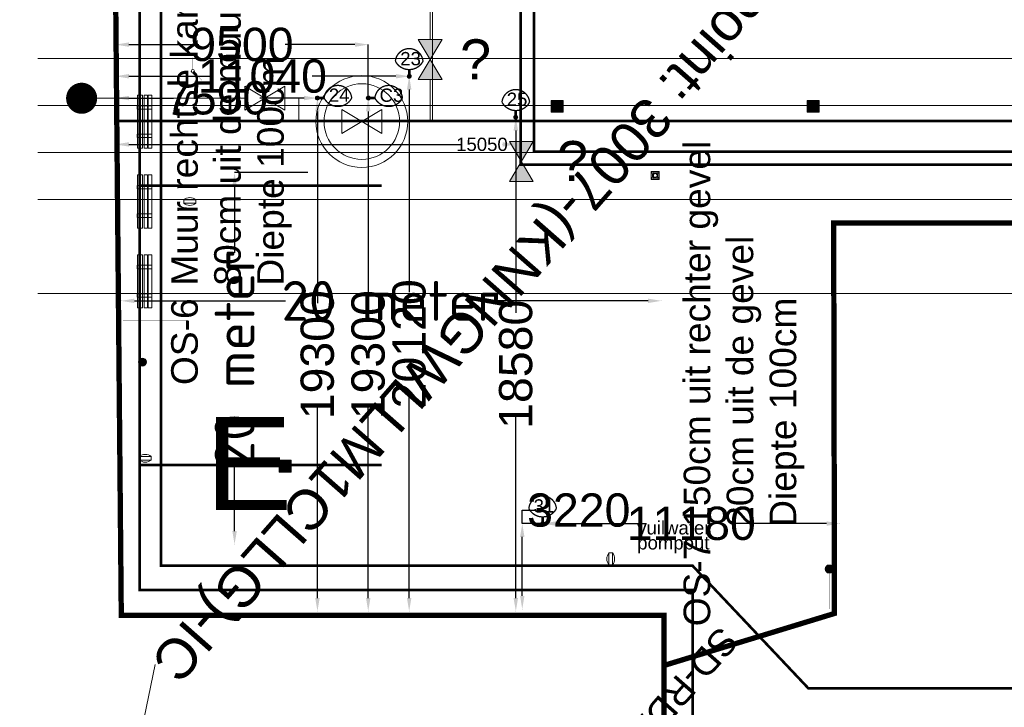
# Model space of a CAD drawing. Header units: millimetres. Extents: x 747415 to 1601423, y -236173 to 551995.
# Tile 161 of 256: x 977535 to 1014566, y 11361 to 37217. Entities that reach past the tile are written whole.
import ezdxf
from ezdxf.enums import TextEntityAlignment as Align
from ezdxf.lldxf.tags import DXFTag

# ---------------------------------------------------------------- set-up
doc = ezdxf.new("R2010")
doc.units = ezdxf.units.MM
doc.header["$LTSCALE"] = 100
doc.header["$MEASUREMENT"] = 0
doc.linetypes.add('HIDDEN2', pattern=[4.7625, 3.175, -1.5875])
doc.layers.get('DEFPOINTS').update_dxf_attribs({"color": 6, "linetype": 'CONTINUOUS', "lineweight": 0})
for name, color, linetype, lineweight in [('T--L9020_GEBOUWEN', 252, 'CONTINUOUS', 0), ('T--L9041_VERHARDING_Trottoir', 8, 'CONTINUOUS', 0), ('T--L9051_Verwarming', 210, 'CENTRALE_VERWARMING', 0), ('T--L9052_Hemelwaterafvoer', 130, 'HEMELWATER_AFVOER', 0), ('T--L9052_Ontstop Riool', 240, 'CONTINUOUS', 0), ('T--L9052_Straatkolken', 240, 'CONTINUOUS', 0), ('T--L9052_Vuilwaterafvoer', 44, 'VUIL_WATER_AFVOER', 0), ('T--L9053_Water', 240, 'BLUS_WATER_LEIDING', 0), ('T--L9053_Waterleidingen', 170, 'TAP_WATER', 0), ('T--L9064_ICT', 170, 'ICT_LEIDING', 0), ('T--L9065_BEVEILIGING_Afsluiter', 240, 'CONTINUOUS', 0), ('T--L9065_BEVEILIGING_Afsluiter_ondergronds', 94, 'CONTINUOUS', 0), ('T--L9065_BEVEILIGING_Brandhydrant', 170, 'CONTINUOUS', 0), ('T--L9065_BEVEILIGING_Brandkranen', 240, 'CONTINUOUS', 0), ('T--L9071_TERREINMEUBILAIR_Bank', 250, 'CONTINUOUS', 0), ('T--M9040_Terrein_Afwerking_Plein', 244, 'CONTINUOUS', 0), ('T--M9065_BEVEILIGING_Afsluiters', 240, 'CONTINUOUS', 0), ('T--T9020_GEBOUWEN', 7, 'CONTINUOUS', 0)]:
    doc.layers.add(name, color=color, linetype=linetype, lineweight=lineweight)
doc.layers.add('T--L9022_OVERKAPPING_Bushokje', color=7, linetype='HIDDEN2')
doc.layers.add('T--L9064_Glasvezel', color=54, linetype='CONTINUOUS')
doc.styles.add('Isocpeur', font='isocpeur.ttf', dxfattribs={"height": 3})
doc.styles.add('Raymond nov 2012', font='isocpeur.ttf', dxfattribs={"height": 1500})
doc.styles.get("Standard").update_dxf_attribs({"font": 'arial.ttf'})
doc.styles.add('vddonk Arial', font='arial.ttf')
tags = doc.linetypes.add('BLUS_WATER_LEIDING', pattern='A,12.7,-5.08,["BSH",Standard,S=2.54,R=0,X=-2.54,Y=-1.27],-7.62', length=25.4).pattern_tags.tags
tags[6] = DXFTag(74, 10)
tags = doc.linetypes.add('CENTRALE_VERWARMING', pattern='A,12.7,-5.08,["CV",Standard,S=2.54,R=0,X=-2.54,Y=-1.27],-5.08', length=22.86).pattern_tags.tags
tags[6] = DXFTag(74, 10)
tags = doc.linetypes.add('HEMELWATER_AFVOER', pattern='A,12.7,-5.08,["HWA",Standard,S=2.54,R=0,X=-2.54,Y=-1.27],-7.62', length=25.4).pattern_tags.tags
tags[6] = DXFTag(74, 10)
tags = doc.linetypes.add('ICT_LEIDING', pattern='A,12.7,-5.08,["ICT",Standard,S=2.54,R=0,X=-2.54,Y=-1.27],-7.62', length=25.4).pattern_tags.tags
tags[6] = DXFTag(74, 10)
doc.linetypes.add('KW1C Persleiding', pattern='A,10,-200,["pers",Isocpeur,S=10,R=0,X=-125,Y=-15],100', length=310)
tags = doc.linetypes.add('TAP_WATER', pattern='A,12.7,-5.08,["Water",Standard,S=2.54,R=0,X=-3.81,Y=-1.27],-7.62', length=25.4).pattern_tags.tags
tags[6] = DXFTag(74, 10)
tags = doc.linetypes.add('VUIL_WATER_AFVOER', pattern='A,12.7,-5.08,["VWA",Standard,S=2.54,R=0,X=-2.54,Y=-1.27],-7.62', length=25.4).pattern_tags.tags
tags[6] = DXFTag(74, 10)
doc.dimstyles.new('Gebr vd Donk', dxfattribs={"dimtxt": 1.5, "dimasz": 1.5, "dimexe": 0, "dimexo": 0, "dimgap": 0.3, "dimtad": 1, "dimdec": 1, "dimzin": 0, "dimdsep": 46, "dimtxsty": 'vddonk Arial', "dimcen": 0.1, "dimclrd": 6, "dimclre": 6, "dimclrt": 6, "dimadec": 0, "dimazin": 0, "dimtfac": 1, "dimtdec": 1, "dimtmove": 0, "dimatfit": 0, "dimfxl": 1, "dimtolj": 1, "dimtzin": 0, "dimlwd": 18, "dimlwe": 18, "dimarcsym": 0})
doc.dimstyles.get("Standard").update_dxf_attribs({"dimtxt": 0.18, "dimasz": 500, "dimexe": 0.18, "dimexo": 0.0625, "dimgap": 0.09, "dimtad": 0, "dimtoh": 1, "dimdec": 0, "dimzin": 0, "dimdsep": 46, "dimtxsty": 'Standard', "dimcen": 0.09, "dimadec": 0, "dimazin": 0, "dimtfac": 1, "dimtdec": 0, "dimtofl": 0, "dimtmove": 0, "dimatfit": 3, "dimfxl": 1, "dimtolj": 1, "dimtzin": 0, "dimarcsym": 0})

# ---------------------------------------------------------------- blocks, each defined once
blk = doc.blocks.new('kraan')
at = {"layer": 'T--L9053_Water'}
for p, q in [((300, 1000), (-300, 0)), ((-300, 1000), (300, 1000)), ((-300, 1000), (300, 0)), ((300, 0), (0, 500)), ((-300, 0), (300, 0))]:
    blk.add_line(p, q, dxfattribs=at)
blk = doc.blocks.new('brandkraan')
at = {"layer": 'T--L9053_Water', "linetype": 'Continuous', "lineweight": 0}
for p, q in [((-450, 750), (450, -750)), ((-450, 750), (450, 750)), ((450, 750), (-450, -750)), ((450, -750), (0, 0)), ((-450, -750), (450, -750))]:
    blk.add_line(p, q, dxfattribs=at)
for radius in [1726, 1421]:
    blk.add_circle((0, 0), radius, dxfattribs=at)
blk = doc.blocks.new('*D57')
at = {"layer": 'DEFPOINTS', "color": 0, "transparency": 16777216}
for p in [(997202, 18272), (1008382, 18271), (1008382, 18271)]:
    blk.add_point(p, dxfattribs=at)
at = {"layer": 'T--M9065_BEVEILIGING_Afsluiters', "color": 0, "lineweight": -2, "transparency": 16777216}
for p, q in [((997202, 18272), (997202, 18270)), ((997702, 18271), (1001105, 18271)), ((1007882, 18271), (1004480, 18271)), ((1008382, 18271), (1008382, 18271))]:
    blk.add_line(p, q, dxfattribs=at)
at = {"layer": 'T--M9065_BEVEILIGING_Afsluiters', "color": 0, "transparency": 16777216}
for points in [[(997702, 18354), (997702, 18187), (997202, 18271)], [(1007882, 18354), (1007882, 18187), (1008382, 18271)]]:
    blk.add_solid(points, dxfattribs=at)
at = {"layer": 'T--M9065_BEVEILIGING_Afsluiters', "color": 0, "lineweight": 0, "transparency": 16777216, "insert": (1002792, 18271), "char_height": 1250, "attachment_point": 5}
blk.add_mtext('\\A1;11180', dxfattribs=at)
blk = doc.blocks.new('*D58')
at = {"layer": 'DEFPOINTS', "color": 0, "transparency": 16777216}
for p in [(996437, 18270), (997202, 18270), (996437, 15051)]:
    blk.add_point(p, dxfattribs=at)
at = {"layer": 'T--M9065_BEVEILIGING_Afsluiters', "color": 0, "lineweight": -2, "transparency": 16777216}
for p, q in [((996437, 18270), (996437, 18770)), ((996437, 18770), (996937, 18770)), ((997202, 18270), (996437, 18270)), ((996437, 15551), (996437, 17770)), ((996437, 15051), (996437, 15051))]:
    blk.add_line(p, q, dxfattribs=at)
at = {"layer": 'T--M9065_BEVEILIGING_Afsluiters', "color": 0, "transparency": 16777216}
for points in [[(996354, 17770), (996520, 17770), (996437, 18270)], [(996354, 15551), (996520, 15551), (996437, 15051)]]:
    blk.add_solid(points, dxfattribs=at)
at = {"layer": 'T--M9065_BEVEILIGING_Afsluiters', "color": 0, "lineweight": 0, "transparency": 16777216, "insert": (998562, 18770), "char_height": 1250, "attachment_point": 5}
blk.add_mtext('\\A1;3220', dxfattribs=at)
blk = doc.blocks.new('*D59')
at = {"layer": 'DEFPOINTS', "color": 0, "transparency": 16777216}
for p in [(981144, 35090), (992184, 35090), (992184, 35090)]:
    blk.add_point(p, dxfattribs=at)
at = {"layer": 'T--M9065_BEVEILIGING_Afsluiters', "color": 0, "lineweight": -2, "transparency": 16777216}
for p, q in [((981144, 35090), (981144, 35090)), ((981644, 35090), (984789, 35090)), ((991684, 35090), (988539, 35090)), ((992184, 35090), (992184, 35090))]:
    blk.add_line(p, q, dxfattribs=at)
at = {"layer": 'T--M9065_BEVEILIGING_Afsluiters', "color": 0, "transparency": 16777216}
for points in [[(981644, 35174), (981644, 35007), (981144, 35090)], [(991684, 35174), (991684, 35007), (992184, 35090)]]:
    blk.add_solid(points, dxfattribs=at)
at = {"layer": 'T--M9065_BEVEILIGING_Afsluiters', "color": 0, "lineweight": 0, "transparency": 16777216, "insert": (986664, 35090), "char_height": 1250, "attachment_point": 5}
blk.add_mtext('\\A1;11040', dxfattribs=at)
blk = doc.blocks.new('*D60')
at = {"layer": 'DEFPOINTS', "color": 0, "transparency": 16777216}
for p in [(992184, 35090), (992184, 14970), (992184, 14970)]:
    blk.add_point(p, dxfattribs=at)
at = {"layer": 'T--M9065_BEVEILIGING_Afsluiters', "color": 0, "lineweight": -2, "transparency": 16777216}
for p, q in [((992184, 35090), (992184, 35090)), ((992184, 34590), (992184, 26968)), ((992184, 15470), (992184, 23093)), ((992184, 14970), (992184, 14970))]:
    blk.add_line(p, q, dxfattribs=at)
at = {"layer": 'T--M9065_BEVEILIGING_Afsluiters', "color": 0, "transparency": 16777216}
for points in [[(992100, 34590), (992267, 34590), (992184, 35090)], [(992100, 15470), (992267, 15470), (992184, 14970)]]:
    blk.add_solid(points, dxfattribs=at)
at = {"layer": 'T--M9065_BEVEILIGING_Afsluiters', "color": 0, "lineweight": 0, "transparency": 16777216, "insert": (992184, 25030), "char_height": 1250, "attachment_point": 5, "rotation": 90}
blk.add_mtext('\\A1;20120', dxfattribs=at)
blk = doc.blocks.new('*D61')
at = {"layer": 'DEFPOINTS', "color": 0, "transparency": 16777216}
for p in [(981144, 34270), (988734, 34270), (988734, 34270)]:
    blk.add_point(p, dxfattribs=at)
at = {"layer": 'T--M9065_BEVEILIGING_Afsluiters', "color": 0, "lineweight": -2, "transparency": 16777216}
for p, q in [((981144, 34270), (981144, 34270)), ((981644, 34270), (983314, 34270)), ((988234, 34270), (986564, 34270)), ((988734, 34270), (988734, 34270))]:
    blk.add_line(p, q, dxfattribs=at)
at = {"layer": 'T--M9065_BEVEILIGING_Afsluiters', "color": 0, "transparency": 16777216}
for points in [[(981644, 34354), (981644, 34187), (981144, 34270)], [(988234, 34354), (988234, 34187), (988734, 34270)]]:
    blk.add_solid(points, dxfattribs=at)
at = {"layer": 'T--M9065_BEVEILIGING_Afsluiters', "color": 0, "lineweight": 0, "transparency": 16777216, "insert": (984939, 34270), "char_height": 1250, "attachment_point": 5}
blk.add_mtext('\\A1;7590', dxfattribs=at)
blk = doc.blocks.new('*D62')
at = {"layer": 'DEFPOINTS', "color": 0, "transparency": 16777216}
for p in [(988734, 34270), (988734, 14970), (988734, 14970)]:
    blk.add_point(p, dxfattribs=at)
at = {"layer": 'T--M9065_BEVEILIGING_Afsluiters', "color": 0, "lineweight": -2, "transparency": 16777216}
for p, q in [((988734, 34270), (988734, 34270)), ((988734, 33770), (988734, 26558)), ((988734, 15470), (988734, 22683)), ((988734, 14970), (988734, 14970))]:
    blk.add_line(p, q, dxfattribs=at)
at = {"layer": 'T--M9065_BEVEILIGING_Afsluiters', "color": 0, "transparency": 16777216}
for points in [[(988650, 33770), (988817, 33770), (988734, 34270)], [(988650, 15470), (988817, 15470), (988734, 14970)]]:
    blk.add_solid(points, dxfattribs=at)
at = {"layer": 'T--M9065_BEVEILIGING_Afsluiters', "color": 0, "lineweight": 0, "transparency": 16777216, "insert": (988734, 24620), "char_height": 1250, "attachment_point": 5, "rotation": 90}
blk.add_mtext('\\A1;19300', dxfattribs=at)
blk = doc.blocks.new('*D63')
at = {"layer": 'DEFPOINTS', "color": 0, "transparency": 16777216}
for p in [(981144, 33550), (996194, 32527), (996194, 32527)]:
    blk.add_point(p, dxfattribs=at)
at = {"layer": 'T--M9065_BEVEILIGING_Afsluiters', "color": 0, "lineweight": -2, "transparency": 16777216}
for p, q in [((981144, 33550), (981144, 32527)), ((981644, 32527), (994143, 32527)), ((995694, 32527), (995694, 32527)), ((996194, 32527), (996194, 32528))]:
    blk.add_line(p, q, dxfattribs=at)
at = {"layer": 'T--M9065_BEVEILIGING_Afsluiters', "color": 0, "transparency": 16777216}
for points in [[(981644, 32611), (981644, 32444), (981144, 32527)], [(995694, 32611), (995694, 32444), (996194, 32527)]]:
    blk.add_solid(points, dxfattribs=at)
at = {"layer": 'T--M9065_BEVEILIGING_Afsluiters', "color": 0, "lineweight": 0, "transparency": 16777216, "insert": (994919, 32527), "char_height": 500, "attachment_point": 5}
blk.add_mtext('\\A1;15050', dxfattribs=at)
blk = doc.blocks.new('*D64')
at = {"layer": 'DEFPOINTS', "color": 0, "transparency": 16777216}
for p in [(996194, 33550), (996194, 33550), (996194, 14970)]:
    blk.add_point(p, dxfattribs=at)
at = {"layer": 'T--M9065_BEVEILIGING_Afsluiters', "color": 0, "lineweight": -2, "transparency": 16777216}
for p, q in [((996194, 33550), (996194, 33550)), ((996194, 33050), (996194, 26198)), ((996194, 15470), (996194, 22323)), ((996194, 14970), (996194, 14970))]:
    blk.add_line(p, q, dxfattribs=at)
at = {"layer": 'T--M9065_BEVEILIGING_Afsluiters', "color": 0, "transparency": 16777216}
for points in [[(996110, 33050), (996277, 33050), (996194, 33550)], [(996110, 15470), (996277, 15470), (996194, 14970)]]:
    blk.add_solid(points, dxfattribs=at)
at = {"layer": 'T--M9065_BEVEILIGING_Afsluiters', "color": 0, "lineweight": 0, "transparency": 16777216, "insert": (996194, 24260), "char_height": 1250, "attachment_point": 5, "rotation": 90}
blk.add_mtext('\\A1;18580', dxfattribs=at)
blk = doc.blocks.new('*D65')
at = {"layer": 'DEFPOINTS', "color": 0, "transparency": 16777216}
for p in [(990644, 36280), (981144, 34270), (990644, 34270)]:
    blk.add_point(p, dxfattribs=at)
at = {"layer": 'T--M9065_BEVEILIGING_Afsluiters', "color": 0, "lineweight": -2, "transparency": 16777216}
for p, q in [((981144, 34270), (981144, 36280)), ((981644, 36280), (984269, 36280)), ((990144, 36280), (987519, 36280)), ((990644, 34270), (990644, 36280))]:
    blk.add_line(p, q, dxfattribs=at)
at = {"layer": 'T--M9065_BEVEILIGING_Afsluiters', "color": 0, "transparency": 16777216}
for points in [[(981644, 36363), (981644, 36197), (981144, 36280)], [(990144, 36363), (990144, 36197), (990644, 36280)]]:
    blk.add_solid(points, dxfattribs=at)
at = {"layer": 'T--M9065_BEVEILIGING_Afsluiters', "color": 0, "lineweight": 0, "transparency": 16777216, "insert": (985894, 36280), "char_height": 1250, "attachment_point": 5}
blk.add_mtext('\\A1;9500', dxfattribs=at)
blk = doc.blocks.new('*D66')
at = {"layer": 'DEFPOINTS', "color": 0, "transparency": 16777216}
for p in [(990644, 34270), (990644, 14970), (990644, 14970)]:
    blk.add_point(p, dxfattribs=at)
at = {"layer": 'T--M9065_BEVEILIGING_Afsluiters', "color": 0, "lineweight": -2, "transparency": 16777216}
for p, q in [((990644, 34270), (990644, 34270)), ((990644, 33770), (990644, 26558)), ((990644, 15470), (990644, 22683)), ((990644, 14970), (990644, 14970))]:
    blk.add_line(p, q, dxfattribs=at)
at = {"layer": 'T--M9065_BEVEILIGING_Afsluiters', "color": 0, "transparency": 16777216}
for points in [[(990560, 33770), (990727, 33770), (990644, 34270)], [(990560, 15470), (990727, 15470), (990644, 14970)]]:
    blk.add_solid(points, dxfattribs=at)
at = {"layer": 'T--M9065_BEVEILIGING_Afsluiters', "color": 0, "lineweight": 0, "transparency": 16777216, "insert": (990644, 24620), "char_height": 1250, "attachment_point": 5, "rotation": 90}
blk.add_mtext('\\A1;19300', dxfattribs=at)
blk = doc.blocks.new('*D144')
at = {"layer": 'DEFPOINTS', "color": 0, "linetype": 'Continuous', "transparency": 16777216}
for p in [(981351, 26645), (1001666, 26645), (1001666, 26645)]:
    blk.add_point(p, dxfattribs=at)
at = {"layer": 'T--M9040_Terrein_Afwerking_Plein', "color": 0, "linetype": 'Continuous', "lineweight": -2, "transparency": 16777216}
for p, q in [((981351, 26645), (981351, 26645)), ((981851, 26645), (987533, 26645)), ((1001166, 26645), (995484, 26645)), ((1001666, 26645), (1001666, 26645))]:
    blk.add_line(p, q, dxfattribs=at)
at = {"layer": 'T--M9040_Terrein_Afwerking_Plein', "color": 0, "linetype": 'Continuous', "transparency": 16777216}
for points in [[(981851, 26729), (981851, 26562), (981351, 26645)], [(1001166, 26729), (1001166, 26562), (1001666, 26645)]]:
    blk.add_solid(points, dxfattribs=at)
at = {"layer": 'T--M9040_Terrein_Afwerking_Plein', "color": 0, "linetype": 'Continuous', "transparency": 16777216, "insert": (991509, 26645), "char_height": 1500, "attachment_point": 5, "style": 'Raymond nov 2012'}
blk.add_mtext('\\A1;20 meter', dxfattribs=at)
blk = doc.blocks.new('*D145')
at = {"layer": 'DEFPOINTS', "color": 0, "linetype": 'Continuous', "transparency": 16777216}
for p in [(985616, 31470), (988378, 31470), (985616, 17485)]:
    blk.add_point(p, dxfattribs=at)
at = {"layer": 'T--M9040_Terrein_Afwerking_Plein', "color": 0, "linetype": 'Continuous', "lineweight": -2, "transparency": 16777216}
for p, q in [((988378, 31470), (985616, 31470)), ((985616, 30970), (985616, 28453)), ((985616, 17985), (985616, 20502)), ((985616, 17485), (985617, 17485))]:
    blk.add_line(p, q, dxfattribs=at)
at = {"layer": 'T--M9040_Terrein_Afwerking_Plein', "color": 0, "linetype": 'Continuous', "transparency": 16777216}
for points in [[(985533, 30970), (985700, 30970), (985616, 31470)], [(985533, 17985), (985700, 17985), (985616, 17485)]]:
    blk.add_solid(points, dxfattribs=at)
at = {"layer": 'T--M9040_Terrein_Afwerking_Plein', "color": 0, "linetype": 'Continuous', "transparency": 16777216, "insert": (985616, 24478), "char_height": 1500, "attachment_point": 5, "rotation": 90, "style": 'Raymond nov 2012'}
blk.add_mtext('\\A1;20 meter', dxfattribs=at)
blk = doc.blocks.new('Afvalbak')
at = {"layer": 'T--L9071_TERREINMEUBILAIR_Bank', "linetype": 'Continuous'}
blk.add_lwpolyline([(-65, 0), (65, 0), (65, -460), (-65, -460)], close=True, dxfattribs=at)
for centre, start, end in [((225.625, -230), 141.641984, 218.358016), ((-225.625, -230), 321.641984, 38.358016)]:
    blk.add_arc(centre, 370.625, start, end, dxfattribs=at)
blk = doc.blocks.new('*U179')
at = {"layer": 'T--L9071_TERREINMEUBILAIR_Bank', "linetype": 'Continuous'}
for points in [[(-300, 0), (0, 0), (0, -300), (-300, -300)], [(-191, -50), (-250, -109), (-250, -191), (-191, -250), (-109, -250), (-50, -191), (-50, -109), (-109, -50)]]:
    blk.add_lwpolyline(points, close=True, dxfattribs=at)
for points in [[(-109, -50), (0, 0)], [(-50, -109), (0, 0)], [(-250, -109), (-300, 0)], [(-191, -50), (-300, 0)], [(-250, -191), (-300, -300)], [(-191, -250), (-300, -300)], [(-109, -250), (0, -300)], [(-50, -191), (0, -300)]]:
    blk.add_lwpolyline(points, dxfattribs=at)
blk.add_circle((-150, -150), 70, dxfattribs=at)

msp = doc.modelspace()

# ---------------------------------------------------------------- hatches: boundary and pattern name
at = {"layer": 'T--L9052_Ontstop Riool', "linetype": 'Continuous'}
h = msp.add_hatch(color=256, dxfattribs=at)
edge = h.paths.add_edge_path()
edge.add_arc((982151.054, 24343.368), 150, 0, 360)
h = msp.add_hatch(color=256, dxfattribs=at)
edge = h.paths.add_edge_path()
edge.add_arc((1007979.098, 16561.581), 150, 0, 360)
at = {"layer": 'T--L9052_Straatkolken', "linetype": 'Continuous'}
h = msp.add_hatch(color=256, dxfattribs=at)
h.dxf.hatch_style = 1
h.paths.add_polyline_path([(997969.689, 34183.578), (997519.689, 34183.578), (997519.689, 33733.578), (997969.689, 33733.578)])
h = msp.add_hatch(color=256, dxfattribs=at)
h.dxf.hatch_style = 1
h.paths.add_polyline_path([(1007597.049, 34183.578), (1007147.049, 34183.578), (1007147.049, 33733.578), (1007597.049, 33733.578)])
h = msp.add_hatch(color=256, dxfattribs=at)
h.dxf.hatch_style = 1
h.paths.add_polyline_path([(987745.271, 20651.952), (987295.271, 20651.952), (987295.271, 20201.952), (987745.271, 20201.952)])
at = {"layer": 'T--L9053_Water'}
h = msp.add_hatch(color=256, dxfattribs=at)
h.paths.add_polyline_path([(993421.531, 36468.754), (992521.531, 36468.754), (992971.531, 35718.754)])
h.paths.add_polyline_path([(992521.531, 34968.754), (993421.531, 34968.754), (992971.531, 35718.754)])
h.paths.add_polyline_path([(996852.014, 32636.401), (995952.014, 32636.401), (996402.014, 31886.401)])
h.paths.add_polyline_path([(996852.014, 31136.401), (996402.014, 31886.401), (995952.014, 31136.401)])
at = {"layer": 'T--L9065_BEVEILIGING_Afsluiter', "lineweight": 0}
h = msp.add_hatch(color=256, dxfattribs=at)
edge = h.paths.add_edge_path()
edge.add_arc((988733.722, 34270.245), 75, 0, 360)
h = msp.add_hatch(color=256, dxfattribs=at)
edge = h.paths.add_edge_path()
edge.add_arc((988733.902, 34270.425), 75, 0, 360)
h = msp.add_hatch(color=256, dxfattribs=at)
edge = h.paths.add_edge_path()
edge.add_arc((997202.265, 18270.363), 75, 0, 360)
at = {"layer": 'T--L9065_BEVEILIGING_Afsluiter_ondergronds'}
h = msp.add_hatch(color=256, dxfattribs=at)
edge = h.paths.add_edge_path()
edge.add_arc((992183.722, 35090.245), 75, 0, 360)
h = msp.add_hatch(color=256, dxfattribs=at)
edge = h.paths.add_edge_path()
edge.add_arc((996193.542, 33550.245), 75, 0, 360)
h = msp.add_hatch(color=256, dxfattribs=at)
edge = h.paths.add_edge_path()
edge.add_arc((996193.722, 33550.425), 75, 0, 360)
at = {"layer": 'T--L9065_BEVEILIGING_Brandhydrant'}
h = msp.add_hatch(color=256, dxfattribs=at)
edge = h.paths.add_edge_path()
edge.add_arc((990643.542, 34270.065), 75, 0, 360)
h = msp.add_hatch(color=256, dxfattribs=at)
edge = h.paths.add_edge_path()
edge.add_arc((990643.722, 34270.245), 75, 0, 360)

# ---------------------------------------------------------------- linework, layer by layer
at = {"layer": 'T--L9020_GEBOUWEN', "const_width": 200}
msp.add_lwpolyline([(969566.05, 3881), (978816.05, 3880.996), (978816.051, 5575.996), (1001766.043, 5576.014), (1001766.051, 14816.012), (999471.062, 14816.023), (997686.046, 14816.025), (995856.054, 14816.024), (990256.054, 14816.024), (981356.054, 14815.996), (981086.037, 44490.84), (974928.236, 44482.822), (966666.039, 44490.844), (966666.039, 40111.147), (965406.054, 40110.989), (965711.05, 4186.008), (969566.054, 4186)], close=True, dxfattribs=at)
msp.add_lwpolyline([(1001766.081, 12933.816), (1008179.098, 14890.207), (1008148.598, 29569.751), (1073667.598, 29569.751), (1073667.598, 16612.251), (1073667.598, 9106.5), (1063292.761, 9125.714), (1061131.893, 9126.749), (1061131.893, 5821.678)], dxfattribs=at)
at = {"layer": 'T--L9022_OVERKAPPING_Bushokje', "const_width": 1}
for points in [[(981466.496, 34856.371), (981416.496, 34856.371), (981416.496, 34906.371), (981466.496, 34906.371)], [(981466.496, 34856.371), (981466.496, 31906.371), (981416.496, 31906.371), (981416.496, 34856.371)], [(981466.496, 34906.371), (982866.503, 34906.371), (982866.503, 34856.371), (981466.496, 34856.371)], [(982866.503, 34906.371), (983866.496, 34906.371), (983866.496, 34856.371), (982866.503, 34856.371)], [(983816.496, 34856.371), (983816.496, 31906.371), (983766.496, 31906.371), (983766.496, 34856.371)], [(981416.496, 31906.371), (981416.496, 31856.371), (981466.496, 31856.371), (981466.496, 31906.371), (981416.496, 31906.371)], [(981466.496, 31856.371), (981466.496, 28906.371), (981416.496, 28906.371), (981416.496, 31856.371)], [(981466.496, 31906.371), (982866.503, 31906.371), (982866.503, 31856.371), (981466.496, 31856.371)], [(982866.503, 31906.371), (983866.496, 31906.371), (983866.496, 31856.371), (982866.503, 31856.371)], [(983816.496, 31856.371), (983816.496, 28906.371), (983766.496, 28906.371), (983766.496, 31856.371)], [(981416.496, 28906.371), (981416.496, 28856.371), (981466.496, 28856.371), (981466.496, 28906.371), (981416.496, 28906.371)], [(981466.496, 28906.371), (982866.503, 28906.371), (982866.503, 28856.371), (981466.496, 28856.371)], [(982866.503, 28906.371), (983866.496, 28906.371), (983866.496, 28856.371), (982866.503, 28856.371)], [(981466.496, 28856.371), (981466.496, 25906.371), (981416.496, 25906.371), (981416.496, 28856.371)], [(983816.496, 28856.371), (983816.496, 25906.371), (983766.496, 25906.371), (983766.496, 28856.371)], [(981416.496, 25906.371), (981416.496, 25856.371), (981466.496, 25856.371), (981466.496, 25906.371), (981416.496, 25906.371)], [(981466.496, 25906.371), (982866.503, 25906.371), (982866.503, 25856.371), (981466.496, 25856.371)], [(982866.503, 25906.371), (983866.496, 25906.371), (983866.496, 25856.371), (982866.503, 25856.371)]]:
    msp.add_lwpolyline(points, close=True, dxfattribs=at)
for points in [[(981466.496, 33401.371), (983766.496, 33401.371)], [(981466.496, 33361.371), (983766.496, 33361.371)], [(981466.496, 30401.371), (983766.496, 30401.371)], [(981466.496, 30361.371), (983766.496, 30361.371)], [(981466.496, 27401.371), (983766.496, 27401.371)], [(981466.496, 27361.371), (983766.496, 27361.371)]]:
    msp.add_lwpolyline(points, dxfattribs=at)
at = {"layer": 'T--L9041_VERHARDING_Trottoir', "const_width": 1}
for points in [[(1075567.598, 10105.251), (1075567.598, 31469.751), (1001666.051, 31469.751), (1001666.051, 15061.581)], [(1075467.598, 10105.251), (1075467.598, 31369.751), (1001766.051, 31369.751), (1001766.051, 15061.581)]]:
    msp.add_lwpolyline(points, dxfattribs=at)
at = {"layer": 'T--L9051_Verwarming', "ltscale": 1.8, "const_width": 100}
for points in [[(1160464.602, 68568.212), (1160464.602, 77318.212, 0.414213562), (1160214.602, 77568.212), (1110375.639, 77568.212, 0.414213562), (1110125.639, 77318.212), (1110125.639, 32260.269), (1038882.328, 32260.269), (1038882.328, 34510.269), (1036382.328, 34510.269), (1036382.328, 32260.269), (996873.17, 32260.269), (996873.17, 69566.273), (1007702.87, 69566.273), (1007702.87, 69066.273), (1008373.833, 69066.273)], [(1008373.833, 70066.273), (996373.17, 70066.273), (996373.17, 31760.269), (1036882.328, 31760.269), (1036882.328, 34010.269), (1038382.328, 34010.269), (1038382.328, 31760.269), (1110625.639, 31760.269), (1110625.639, 76818.212, -0.414213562), (1110875.639, 77068.212), (1159714.602, 77068.212, -0.414213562), (1159964.602, 76818.212), (1159964.602, 68568.212)]]:
    msp.add_lwpolyline(points, format="xyb", dxfattribs=at)
at = {"layer": 'T--L9052_Hemelwaterafvoer', "ltscale": 2, "const_width": 100}
for points in [[(1024057.598, 7886.77), (1024057.598, 6956.623), (1002840.772, 6956.623), (1002840.772, 15770.245), (982051.048, 15770.245), (982051.048, 45230.84), (964641.171, 45230.84), (964641.171, 3131.858)], [(991143.722, 30970.245), (982051.048, 30970.245)], [(991143.722, 20470.245), (982051.048, 20470.245)]]:
    msp.add_lwpolyline(points, dxfattribs=at)
at = {"layer": 'T--L9052_Ontstop Riool', "linetype": 'Continuous', "const_width": 1}
for points in [[(981351.054, 24343.368), (982151.054, 24343.368)], [(1008179.098, 15061.581), (1007979.098, 15061.581), (1007979.098, 16561.581)]]:
    msp.add_lwpolyline(points, dxfattribs=at)
at = {"layer": 'T--L9052_Ontstop Riool', "linetype": 'Continuous'}
for centre in [(982151.054, 24343.368), (1007979.098, 16561.581)]:
    msp.add_circle(centre, 150, dxfattribs=at)
at = {"layer": 'T--L9052_Straatkolken', "linetype": 'Continuous'}
for points in [[(997519.689, 33733.578), (997969.689, 33733.578), (997969.689, 34183.578), (997519.689, 34183.578)], [(1007147.049, 33733.578), (1007597.049, 33733.578), (1007597.049, 34183.578), (1007147.049, 34183.578)], [(987295.271, 20201.952), (987745.271, 20201.952), (987745.271, 20651.952), (987295.271, 20651.952)]]:
    msp.add_lwpolyline(points, close=True, dxfattribs=at)
at = {"layer": 'T--L9052_Vuilwaterafvoer', "ltscale": 2, "const_width": 100}
msp.add_lwpolyline([(1020148.105, 12071.715), (1007200.168, 12071.715), (1002840.842, 16685.336), (982851.118, 16685.336), (982851.118, 42845.932), (998867.039, 42845.932)], dxfattribs=at)
at = {"layer": 'T--L9053_Water', "lineweight": 0, "ltscale": 2}
msp.add_line((992971.531, 36468.754), (992971.531, 37748.589), dxfattribs=at)
at = {"layer": 'T--L9053_Water', "ltscale": 2}
for p, q in [((992971.531, 33386.401), (992971.531, 34968.754)), ((980156.503, 34262.804), (986003.727, 34262.804)), ((987503.727, 34262.804), (988030.697, 34262.804)), ((988030.697, 33386.401), (988030.697, 34262.804)), ((988676.035, 33386.401), (988030.697, 33386.401)), ((1026537.137, 33386.401), (992127.992, 33386.401)), ((996402.014, 32636.401), (996402.014, 33386.401))]:
    msp.add_line(p, q, dxfattribs=at)
at = {"layer": 'T--L9053_Water', "const_width": 583.793}
msp.add_lwpolyline([(979572.71, 34262.804, 1), (980156.503, 34262.804, 1)], format="xyb", close=True, dxfattribs=at)
at = {"layer": 'T--L9053_Waterleidingen', "lineweight": 0, "ltscale": 2, "const_width": 100}
msp.add_lwpolyline([(1079712.957, 99145.887), (1025156.472, 99145.887), (1022397.32, 96386.735), (1022397.32, 33410.832), (981143.722, 33410.832)], dxfattribs=at)
at = {"layer": 'T--L9053_Waterleidingen', "ltscale": 2}
msp.add_lwpolyline([(993056.054, 33410.832), (993056.054, 81647.044), (989755.346, 81657.076)], dxfattribs=at)
at = {"layer": 'T--L9064_ICT', "color": 1, "lineweight": 0}
for p, q in [((1025367.159, 35756.901), (978217.53, 35756.901)), ((1093374.101, 33990.4), (978217.53, 33990.4)), ((1117554.346, 32223.899), (978217.53, 32223.899)), ((1087005.817, 30457.398), (978217.53, 30457.398)), ((1026022.025, 26924.395), (978217.53, 26924.395))]:
    msp.add_line(p, q, dxfattribs=at)
at = {"layer": 'T--L9065_BEVEILIGING_Afsluiter', "lineweight": 0, "const_width": 50}
for points in [[(990020.982, 34270.425, 0.914672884), (988983.908, 34270.493, 0.608335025)], [(997720.805, 18835.773, 0.914733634), (996683.725, 18835.773, 0.608265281)]]:
    msp.add_lwpolyline(points, format="xyb", close=True, dxfattribs=at)
at = {"layer": 'T--L9065_BEVEILIGING_Afsluiter', "lineweight": 0, "const_width": 100}
for points in [[(988733.902, 34270.425), (988983.908, 34270.493)], [(997202.265, 18270.363), (997202.265, 18520.363)]]:
    msp.add_lwpolyline(points, dxfattribs=at)
at = {"layer": 'T--L9065_BEVEILIGING_Afsluiter', "lineweight": 0}
for centre in [(988733.722, 34270.245), (988733.902, 34270.425), (997202.265, 18270.363)]:
    msp.add_circle(centre, 75, dxfattribs=at)
at = {"layer": 'T--L9065_BEVEILIGING_Afsluiter_ondergronds', "const_width": 50}
for points in [[(992702.262, 35655.654, 0.914733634), (991665.182, 35655.654, 0.608265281)], [(996711.851, 34115.841, 0.914672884), (995674.777, 34115.909, 0.608335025)]]:
    msp.add_lwpolyline(points, format="xyb", close=True, dxfattribs=at)
at = {"layer": 'T--L9065_BEVEILIGING_Afsluiter_ondergronds', "const_width": 100}
for points in [[(992183.722, 35090.245), (992183.722, 35340.245)], [(996193.362, 33550.425), (996193.293, 33800.431)]]:
    msp.add_lwpolyline(points, dxfattribs=at)
at = {"layer": 'T--L9065_BEVEILIGING_Afsluiter_ondergronds'}
for centre in [(992183.722, 35090.245), (996193.542, 33550.245), (996193.722, 33550.425)]:
    msp.add_circle(centre, 75, dxfattribs=at)
at = {"layer": 'T--L9065_BEVEILIGING_Brandhydrant', "const_width": 50}
msp.add_lwpolyline([(991930.802, 34270.245, 0.914672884), (990893.728, 34270.313, 0.608335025)], format="xyb", close=True, dxfattribs=at)
at = {"layer": 'T--L9065_BEVEILIGING_Brandhydrant', "const_width": 100}
msp.add_lwpolyline([(990643.722, 34270.245), (990893.728, 34270.313)], dxfattribs=at)
at = {"layer": 'T--L9065_BEVEILIGING_Brandhydrant'}
for centre in [(990643.542, 34270.065), (990643.722, 34270.245)]:
    msp.add_circle(centre, 75, dxfattribs=at)
at = {"layer": 'T--L9071_TERREINMEUBILAIR_Bank', "const_width": 10}
for points in [[(984045.423, 35346.785), (984045.423, 35786.785)], [(984087.849, 35244.358), (984398.976, 34933.231)], [(984105.423, 35286.785), (984545.423, 35286.785)]]:
    msp.add_lwpolyline(points, dxfattribs=at)
at = {"layer": 'T--L9071_TERREINMEUBILAIR_Bank'}
for points in [[(981966.496, 32381.371), (981966.496, 34381.371), (982051.496, 34381.371), (982051.496, 32381.371)], [(982066.496, 32381.371), (982066.496, 34381.371), (982151.496, 34381.371), (982151.496, 32381.371)], [(982211.496, 32381.371), (982211.496, 34381.371), (982341.496, 34381.371), (982341.496, 32381.371)], [(982371.496, 32381.371), (982371.496, 34381.371), (982501.496, 34381.371), (982501.496, 32381.371)], [(981951.496, 33851.371), (981951.496, 33981.371), (982501.496, 33981.371), (982501.496, 33851.371)], [(981951.496, 32781.371), (981951.496, 32911.371), (982501.496, 32911.371), (982501.496, 32781.371)], [(981966.496, 29381.371), (981966.496, 31381.371), (982051.496, 31381.371), (982051.496, 29381.371)], [(982066.496, 29381.371), (982066.496, 31381.371), (982151.496, 31381.371), (982151.496, 29381.371)], [(982211.496, 29381.371), (982211.496, 31381.371), (982341.496, 31381.371), (982341.496, 29381.371)], [(982371.496, 29381.371), (982371.496, 31381.371), (982501.496, 31381.371), (982501.496, 29381.371)], [(981951.496, 30851.371), (981951.496, 30981.371), (982501.496, 30981.371), (982501.496, 30851.371)], [(981951.496, 29781.371), (981951.496, 29911.371), (982501.496, 29911.371), (982501.496, 29781.371)], [(981966.496, 26381.371), (981966.496, 28381.371), (982051.496, 28381.371), (982051.496, 26381.371)], [(982066.496, 26381.371), (982066.496, 28381.371), (982151.496, 28381.371), (982151.496, 26381.371)], [(982211.496, 26381.371), (982211.496, 28381.371), (982341.496, 28381.371), (982341.496, 26381.371)], [(982371.496, 26381.371), (982371.496, 28381.371), (982501.496, 28381.371), (982501.496, 26381.371)], [(981951.496, 27851.371), (981951.496, 27981.371), (982501.496, 27981.371), (982501.496, 27851.371)], [(981951.496, 26781.371), (981951.496, 26911.371), (982501.496, 26911.371), (982501.496, 26781.371)]]:
    msp.add_lwpolyline(points, close=True, dxfattribs=at)
msp.add_circle((984045.423, 35286.785), 60, dxfattribs=at)
at = {"layer": 'T--M9065_BEVEILIGING_Afsluiters', "lineweight": 0, "const_width": 1}
msp.add_lwpolyline([(1001416.97, 37566.273), (1001416.97, 31366.273), (1006216.97, 31366.273)], dxfattribs=at)

# ---------------------------------------------------------------- block references
at = {"layer": 'T--L9053_Water', "xscale": 1.5, "yscale": 1.5, "zscale": 1.5}
msp.add_blockref('kraan', (992971.531, 34968.754), dxfattribs=at)
for p, rotation in [((986003.727, 34262.804), 270), ((996402.014, 32636.401), 180)]:
    msp.add_blockref('kraan', p, dxfattribs=dict(at, rotation=rotation))
at = {"layer": 'T--L9065_BEVEILIGING_Brandkranen', "rotation": 90}
msp.add_blockref('brandkraan', (990402.014, 33386.401), dxfattribs=at)
at = {"layer": 'T--L9071_TERREINMEUBILAIR_Bank'}
for name, p, rotation in [('*U179', (1001588.473, 31513.308), 359.9266564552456), ('Afvalbak', (984164.706, 30381.371), 270), ('Afvalbak', (982485.485, 20724.964), 270)]:
    msp.add_blockref(name, p, dxfattribs=dict(at, rotation=rotation))
msp.add_blockref('Afvalbak', (999762.779, 17171.781), dxfattribs=at)

# ---------------------------------------------------------------- texts
at = {"layer": 'T--L9052_Ontstop Riool', "color": 1}
for s, p in [('Muur rechtse kant van deur thv tegenpijp', (984232.314, 27217.333)), ('80cm uit de muur', (985849.582, 27217.333)), ('Diepte 100cm', (987466.85, 27217.333)), ('150cm uit rechter gevel', (1003505.032, 18146.479)), ('20cm uit de gevel', (1005122.3, 18146.479)), ('Diepte 100cm', (1006739.568, 18146.479)), ('OS-6', (984232.314, 23478.01)), ('OS-7', (1003505.032, 14407.156))]:
    msp.add_text(s, height=1000, rotation=90, dxfattribs=at).set_placement(p)
at = {"layer": 'T--L9052_Vuilwaterafvoer', "linetype": 'KW1C Persleiding'}
for s, p in [('vuilwater', (1000759.606, 17860.144)), ('pompput', (1000759.606, 17296.577))]:
    msp.add_text(s, height=500, rotation=0.0000006, dxfattribs=at).set_placement(p)
at = {"layer": 'T--L9053_Water'}
for p in [(994098.031, 34979.515), (997744.744, 31154.671)]:
    msp.add_text('?', height=1500, dxfattribs=at).set_placement(p)
at = {"layer": 'T--L9064_Glasvezel', "color": 21, "linetype": 'Continuous', "style": 'vddonk Arial'}
msp.add_text('HDPE %%C40 "IC-DC07"/144Vz "IC-CITY_RING-01"', height=1000, rotation=228.7093236, dxfattribs=at).set_placement((1002177.435, -6109.231), align=Align.MIDDLE_RIGHT)
at = {"layer": 'T--L9064_Glasvezel', "linetype": 'Continuous', "style": 'vddonk Arial'}
msp.add_text('SD-RD/12Vz IC-3007-1', height=1000, rotation=228.7093236, dxfattribs=at).set_placement((994621.626, 3168.495), align=Align.MIDDLE_RIGHT)
at = {"layer": 'T--L9064_Glasvezel', "linetype": 'Continuous', "insert": (982069.091, 13465.969), "char_height": 1500, "width": 42372.41815, "attachment_point": 9, "rotation": 228.7093236, "style": 'vddonk Arial'}
msp.add_mtext('Entry point: 3007-(KNNGWLLM1CLLG)-IC', dxfattribs=at)
at = {"layer": 'T--L9065_BEVEILIGING_Afsluiter', "lineweight": 0}
for s, p in [('24', (989160.415, 34128.411)), ('31', (996866.598, 18682.327))]:
    msp.add_text(s, height=500, dxfattribs=at).set_placement(p)
at = {"layer": 'T--L9065_BEVEILIGING_Afsluiter_ondergronds'}
for s, p in [('23', (991848.054, 35502.209)), ('25', (995851.284, 33973.827))]:
    msp.add_text(s, height=500, dxfattribs=at).set_placement(p)
at = {"layer": 'T--L9065_BEVEILIGING_Brandhydrant'}
msp.add_text('C3', height=500, dxfattribs=at).set_placement((991070.235, 34128.231))
at = {"layer": 'T--T9020_GEBOUWEN'}
msp.add_text('E', height=3500, dxfattribs=at).set_placement((984521.572, 18774.655))

# ---------------------------------------------------------------- dimensions: what is measured, and where the dimension line sits
at = {"layer": 'T--M9040_Terrein_Afwerking_Plein', "linetype": 'Continuous'}
dim = msp.add_linear_dim(base=(985616.322, 31469.751), p1=(985616.322, 17485.367), p2=(988378.302, 31469.751), angle=90, text='20 meter', dimstyle='Standard', override={"dimtxsty": 'Raymond nov 2012'}, dxfattribs=at)
dim.commit()
dim.dimension.update_dxf_attribs({"geometry": '*D145', "text_midpoint": (985616.322, 24477.559)})
dim = msp.add_linear_dim(base=(1001666.051, 26645.288), p1=(981351.054, 26645.288), p2=(1001666.051, 26645.288), text='20 meter', dimstyle='Standard', override={"dimtxsty": 'Raymond nov 2012'}, dxfattribs=at)
dim.commit()
dim.dimension.update_dxf_attribs({"geometry": '*D144', "text_midpoint": (991508.552, 26645.288)})
at = {"layer": 'T--M9065_BEVEILIGING_Afsluiters', "color": 5, "lineweight": 0}
for base, p1, p2, angle, picture, middle in [((990643.542, 36280.072), (981143.722, 34270.245), (990643.542, 34270.065), 0, '*D65', (985893.632, 36280.072)), ((990643.722, 14970.245), (990643.542, 34270.245), (990643.722, 14970.245), 90, '*D66', (990643.722, 24620.245))]:
    dim = msp.add_linear_dim(base=base, p1=p1, p2=p2, angle=angle, dimstyle='Standard', dxfattribs=at)
    dim.commit()
    dim.dimension.update_dxf_attribs({"geometry": picture, "text_midpoint": middle})
at = {"layer": 'T--M9065_BEVEILIGING_Afsluiters', "color": 3, "lineweight": 0}
for base, p1, p2, angle, picture, middle in [((992183.722, 35090.245), (981143.722, 35090.245), (992183.722, 35090.245), 0, '*D59', (986663.722, 35090.245)), ((992183.722, 14970.245), (992183.722, 35090.245), (992183.722, 14970.245), 90, '*D60', (992183.722, 25030.245)), ((996193.722, 33550.245), (996193.722, 14970.245), (996193.722, 33550.245), 90, '*D64', (996193.722, 24260.245))]:
    dim = msp.add_linear_dim(base=base, p1=p1, p2=p2, angle=angle, dimstyle='Standard', dxfattribs=at)
    dim.commit()
    dim.dimension.update_dxf_attribs({"geometry": picture, "text_midpoint": middle})
at = {"layer": 'T--M9065_BEVEILIGING_Afsluiters', "lineweight": 0}
for base, p1, p2, angle, picture, middle in [((988733.722, 34270.245), (981143.722, 34270.245), (988733.722, 34270.245), 0, '*D61', (984938.722, 34270.245)), ((988733.722, 14970.245), (988733.722, 34270.425), (988733.722, 14970.245), 90, '*D62', (988733.722, 24620.335)), ((996437.047, 18270.363), (996437.047, 15050.543), (997202.328, 18270.363), 90, '*D58', (998562.137, 18770.363)), ((1008382.328, 18270.543), (997202.328, 18271.858), (1008382.328, 18270.543), 0, '*D57', (1002792.328, 18270.543))]:
    dim = msp.add_linear_dim(base=base, p1=p1, p2=p2, angle=angle, dimstyle='Standard', dxfattribs=at)
    dim.commit()
    dim.dimension.update_dxf_attribs({"geometry": picture, "text_midpoint": middle})
at = {"layer": 'T--M9065_BEVEILIGING_Afsluiters', "color": 3, "lineweight": 0}
dim = msp.add_linear_dim(base=(996193.722, 32527.322), p1=(981143.722, 33550.245), p2=(996193.722, 32527.322), angle=0, dimstyle='Standard', override={"dimjust": 2}, dxfattribs=at)
dim.commit()
dim.dimension.update_dxf_attribs({"geometry": '*D63', "text_midpoint": (994918.542, 32527.322)})

# ---------------------------------------------------------------- leaders
at = {"layer": 'T--L9064_Glasvezel', "linetype": 'Continuous', "annotation_type": 0, "has_hookline": 1, "hookline_direction": 1, "text_width": 39229.195, "horizontal_direction": (-0.659879, -0.751372, 0)}
msp.add_leader([(981210.9, 6167.493), (982631.432, 12969.707), (982632.422, 12970.834)], dimstyle='Gebr vd Donk', override={"dimgap": 0.3, "dimtad": 0, "dimarcsym": 1}, dxfattribs=at)

doc.saveas('drawing.dxf')
